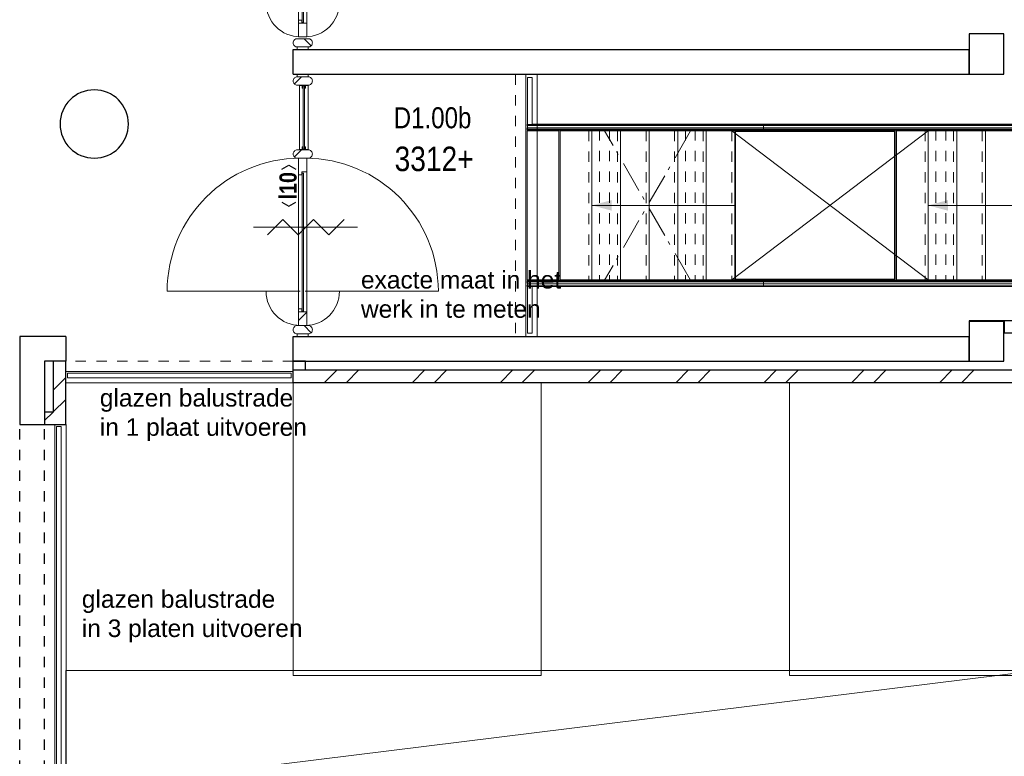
# Model space of a CAD drawing. Header units: millimetres. Extents: x 274611 to 749520, y 175257 to 298905.
# Tile 108 of 251: x 540581 to 548504, y 215771 to 221702. Entities that reach past the tile are written whole.
import ezdxf
from ezdxf.enums import TextEntityAlignment as Align

# ---------------------------------------------------------------- set-up
doc = ezdxf.new("R2010")
doc.units = ezdxf.units.MM
doc.header["$LTSCALE"] = 400
doc.linetypes.add('STYLE_01', pattern=[0.416641, 0.208282, -0.208359])
doc.linetypes.add('STYLE_06', pattern=[1.041641, 0.625, -0.208282, 0.069427, -0.138931])
for name, color, linetype, lineweight in [('Kozijnmerken', 43, 'Continuous', 9), ('leuning', 43, 'Continuous', 5), ('mat-baksteen', 5, 'Continuous', 25), ('mat-beton (ihwg)', 5, 'Continuous', 25), ('mat-glas-hor', 5, 'Continuous', 15), ('mat-naaldhout', 140, 'Continuous', 15), ('None', 7, 'Continuous', 9), ('Ruimtenummers', 5, 'Continuous', 25), ('Sloopwerk', 92, 'Continuous', 25), ('Tekst', 140, 'Continuous', 15)]:
    doc.layers.add(name, color=color, linetype=linetype, lineweight=lineweight)
doc.styles.add('Arial', font='arial.ttf', dxfattribs={"height": 211.666667})
doc.styles.add('Arial Narrow', font='ARIALN.TTF', dxfattribs={"height": 222.25})
doc.styles.add('Arial Narrow (bold)', font='ARIALNB.TTF', dxfattribs={"height": 172.861111})

# ---------------------------------------------------------------- blocks, each defined once
blk = doc.blocks.new('*U270')
at = {"layer": 'None', "color": 43, "linetype": 'Continuous', "lineweight": 9}
for p, q in [((25680.9, 2244.8), (25935.9, 2244.8)), ((25935.9, 2244.8), (25935.9, 1044.8)), ((25935.9, 1044.8), (25680.9, 1044.8))]:
    blk.add_line(p, q, dxfattribs=at)
at = {"layer": 'None', "color": 43, "linetype": 'STYLE_01', "lineweight": 9}
blk.add_line((25680.9, 2244.8), (25680.9, 1044.8), dxfattribs=at)
blk = doc.blocks.new('*U271')
at = {"layer": 'None', "color": 43, "linetype": 'Continuous', "lineweight": 9}
for p, q in [((25910.9, 2244.8), (26165.9, 2244.8)), ((26165.9, 2244.8), (26165.9, 1044.8)), ((26165.9, 1044.8), (25910.9, 1044.8))]:
    blk.add_line(p, q, dxfattribs=at)
at = {"layer": 'None', "color": 43, "linetype": 'STYLE_01', "lineweight": 9}
blk.add_line((25910.9, 2244.8), (25910.9, 1044.8), dxfattribs=at)
blk = doc.blocks.new('*U272')
at = {"layer": 'None', "color": 43, "linetype": 'Continuous', "lineweight": 9}
for p, q in [((26140.9, 2244.8), (26395.9, 2244.8)), ((26395.9, 2244.8), (26395.9, 1044.8)), ((26395.9, 1044.8), (26140.9, 1044.8))]:
    blk.add_line(p, q, dxfattribs=at)
at = {"layer": 'None', "color": 43, "linetype": 'STYLE_01', "lineweight": 9}
blk.add_line((26140.9, 2244.8), (26140.9, 1044.8), dxfattribs=at)
blk = doc.blocks.new('*U273')
at = {"layer": 'None', "color": 43, "linetype": 'Continuous', "lineweight": 9}
for p, q in [((26370.9, 2244.8), (26625.9, 2244.8)), ((26625.9, 2244.8), (26625.9, 1044.8)), ((26625.9, 1044.8), (26370.9, 1044.8))]:
    blk.add_line(p, q, dxfattribs=at)
at = {"layer": 'None', "color": 43, "linetype": 'STYLE_01', "lineweight": 9}
blk.add_line((26370.9, 2244.8), (26370.9, 1044.8), dxfattribs=at)
blk = doc.blocks.new('*U274')
at = {"layer": 'None', "color": 43, "linetype": 'Continuous', "lineweight": 9}
for p, q in [((26600.9, 2244.8), (26855.9, 2244.8)), ((26855.9, 2244.8), (26855.9, 1044.8)), ((26855.9, 1044.8), (26600.9, 1044.8))]:
    blk.add_line(p, q, dxfattribs=at)
at = {"layer": 'None', "color": 43, "linetype": 'STYLE_01', "lineweight": 9}
blk.add_line((26600.9, 2244.8), (26600.9, 1044.8), dxfattribs=at)
blk = doc.blocks.new('*U275')
at = {"layer": 'None', "color": 8, "linetype": 'Continuous', "lineweight": 5}
for p, q in [((28385.9, 2244.8), (28640.9, 2244.8)), ((28640.9, 2244.8), (28640.9, 1044.8)), ((28640.9, 1044.8), (28385.9, 1044.8))]:
    blk.add_line(p, q, dxfattribs=at)
at = {"layer": 'None', "color": 8, "linetype": 'STYLE_01', "lineweight": 5}
blk.add_line((28385.9, 2244.8), (28385.9, 1044.8), dxfattribs=at)
blk = doc.blocks.new('*U276')
at = {"layer": 'None', "color": 8, "linetype": 'Continuous', "lineweight": 5}
for p, q in [((28615.9, 2244.8), (28870.9, 2244.8)), ((28870.9, 2244.8), (28870.9, 1044.8)), ((28870.9, 1044.8), (28615.9, 1044.8))]:
    blk.add_line(p, q, dxfattribs=at)
at = {"layer": 'None', "color": 8, "linetype": 'STYLE_01', "lineweight": 5}
blk.add_line((28615.9, 2244.8), (28615.9, 1044.8), dxfattribs=at)
blk = doc.blocks.new('*U277')
at = {"layer": 'None', "color": 8, "linetype": 'Continuous', "lineweight": 5}
for p, q in [((28845.9, 2244.8), (29100.9, 2244.8)), ((29100.9, 2244.8), (29100.9, 1044.8)), ((29100.9, 1044.8), (28845.9, 1044.8))]:
    blk.add_line(p, q, dxfattribs=at)
at = {"layer": 'None', "color": 8, "linetype": 'STYLE_01', "lineweight": 5}
blk.add_line((28845.9, 2244.8), (28845.9, 1044.8), dxfattribs=at)
blk = doc.blocks.new('*U291')
at = {"layer": 'leuning', "color": 140, "lineweight": 15}
for p, q in [((25185.9, 2675), (25185.9, 2258.3)), ((25185.9, 2675), (25225.9, 2675)), ((25225.9, 2675), (25225.9, 2298.3)), ((31860.9, 2298.3), (25225.9, 2298.3)), ((31860.9, 2258.3), (25185.9, 2258.3)), ((25185.9, 1031.3), (25185.9, 615)), ((25185.9, 1031.3), (31860.9, 1031.3)), ((25225.9, 991.3), (25225.9, 615)), ((25225.9, 991.3), (31860.9, 991.3)), ((25185.9, 615), (25225.9, 615))]:
    blk.add_line(p, q, dxfattribs=at)
at = {"layer": 'mat-baksteen', "lineweight": 25}
for p, q in [((29021.1, 715), (29021.1, 615)), ((29291.1, 715), (29021.1, 715)), ((29191.1, 615), (29021.1, 615))]:
    blk.add_line(p, q, dxfattribs=at)
at = {"layer": 'None', "color": 8, "linetype": 'STYLE_01', "lineweight": 5}
for p, q in [((25090.9, 2700), (25090.9, 590)), ((25767.4, 2249.8), (25767.4, 1039.8)), ((25847.4, 2249.8), (25847.4, 1039.8)), ((26457.4, 2249.8), (26457.4, 1039.8)), ((26537.4, 2249.8), (26537.4, 1039.8)), ((28473.4, 2249.8), (28473.4, 1039.8)), ((28553.4, 2249.8), (28553.4, 1039.8))]:
    blk.add_line(p, q, dxfattribs=at)
at = {"layer": 'None', "color": 43, "lineweight": 9}
for p, q in [((25172.9, 2700), (25172.9, 590)), ((25265.9, 2700), (25265.9, 590)), ((25184.9, 2296.8), (31860.9, 2296.8)), ((25184.9, 2286.8), (25184.9, 2296.8)), ((25184.9, 2286.8), (31860.9, 2286.8)), ((25184.9, 2269.8), (31860.9, 2269.8)), ((25184.9, 2249.8), (25184.9, 2269.8)), ((25184.9, 2249.8), (31860.9, 2249.8)), ((25184.9, 1039.8), (25184.9, 1019.8)), ((31860.9, 1039.8), (25184.9, 1039.8)), ((31860.9, 1019.8), (25184.9, 1019.8)), ((25184.9, 1002.8), (25184.9, 992.8)), ((31860.9, 1002.8), (25184.9, 1002.8)), ((31860.9, 992.8), (25184.9, 992.8))]:
    blk.add_line(p, q, dxfattribs=at)
at = {"layer": 'None', "lineweight": 9}
for p, q in [((27085.9, 2298.3), (27085.9, 2258.3)), ((27085.9, 1031.3), (27085.9, 991.3))]:
    blk.add_line(p, q, dxfattribs=at)
at = {"layer": 'None', "linetype": 'STYLE_06', "lineweight": 9}
for p, q in [((26498.4, 2244.8), (25807.4, 1041.8)), ((26498.4, 1041.8), (25807.4, 2244.8))]:
    blk.add_line(p, q, dxfattribs=at)
at = {"layer": 'None', "color": 43, "linetype": 'STYLE_01', "lineweight": 9}
for p, q in [((26830.9, 2244.8), (26830.9, 1044.8)), ((23301.1, 390), (21471.1, 390))]:
    blk.add_line(p, q, dxfattribs=at)
at = {"layer": 'None', "color": 43, "linetype": 'Continuous', "lineweight": 9}
for p, q in [((28410.9, 2244.8), (26830.9, 1044.8)), ((26830.9, 2244.8), (28410.9, 1044.8)), ((21471.1, 308), (23301.1, 308)), ((21471.1, 215), (23301.1, 215)), ((21383.1, -120), (21383.1, -4080)), ((21476.1, -120), (21476.1, -4080))]:
    blk.add_line(p, q, dxfattribs=at)
at = {"layer": 'None', "color": 8, "linetype": 'Continuous', "lineweight": 5}
for p, q in [((26855.9, 1644.8), (25705.9, 1644.8)), ((31860.9, 1644.8), (28410.9, 1644.8))]:
    blk.add_line(p, q, dxfattribs=at)
at = {"layer": 'None', "color": 140, "linetype": 'Continuous', "lineweight": 15}
for p, q in [((21486.7, 295), (23286.7, 295)), ((21486.7, 255), (21486.7, 295)), ((21486.7, 255), (23286.7, 255)), ((23286.7, 255), (23286.7, 295)), ((21436.1, -135.7), (21396.1, -135.7)), ((21396.1, -4065.7), (21396.1, -135.7)), ((21436.1, -4065.7), (21436.1, -135.7))]:
    blk.add_line(p, q, dxfattribs=at)
at = {"layer": 'None', "color": 92, "linetype": 'STYLE_01', "lineweight": 25}
for p, q in [((21101.1, -4240), (21101.1, -110)), ((21301.1, -4240), (21301.1, -110))]:
    blk.add_line(p, q, dxfattribs=at)
at = {"layer": 'None', "color": 43, "linetype": 'Continuous', "lineweight": 9}
for points in [[(25184.9, 2244.8), (25439.9, 2244.8), (25439.9, 1044.8), (25184.9, 1044.8)], [(25450.9, 2244.8), (25705.9, 2244.8), (25705.9, 1044.8), (25450.9, 1044.8)], [(26855.9, 2244.8), (28145.9, 2244.8), (28145.9, 1044.8), (26855.9, 1044.8)], [(26860.9, 2239.8), (28140.9, 2239.8), (28140.9, 1049.8), (26860.9, 1049.8)], [(28155.9, 2244.8), (28410.9, 2244.8), (28410.9, 1044.8), (28155.9, 1044.8)]]:
    blk.add_lwpolyline(points, close=True, dxfattribs=at)
at = {"layer": 'None', "color": 8, "lineweight": 5}
for points in [[(25705.9, 1644.8), (25864.7, 1687.4), (25864.7, 1602.3)], [(28410.9, 1644.8), (28569.7, 1687.4), (28569.7, 1602.3)]]:
    blk.add_solid(points, dxfattribs=at)
at = {"layer": 'None', "color": 7}
for name in ['*U270', '*U271', '*U272', '*U273', '*U274', '*U275', '*U276', '*U277']:
    blk.add_blockref(name, (0, 0), dxfattribs=at)
blk = doc.blocks.new('*U376')
at = {"layer": 'None', "color": 8, "linetype": 'Continuous', "lineweight": 5}
for points in [[(23301.1, 220), (25297.7, 220), (25297.7, -2140), (23301.1, -2140)], [(27294.4, 220), (29291.1, 220), (29291.1, -2140), (27294.4, -2140)], [(29291.1, -4080), (29291.1, -2100), (21471.1, -2100), (21471.1, -4080)]]:
    blk.add_lwpolyline(points, close=True, dxfattribs=at)
blk.add_lwpolyline([(29291.1, -2100), (21471.1, -3067.7), (21471.1, -3112.3), (29291.1, -4080)], dxfattribs=at)
blk = doc.blocks.new('*X682')
at = {"layer": 'None', "lineweight": 5}
blk.add_line((23345.1, 4253.2), (23412.1, 4320.2), dxfattribs=at)
blk = doc.blocks.new('*U683')
at = {"layer": 'mat-glas-hor', "color": 140, "lineweight": 15}
blk.add_lwpolyline([(23384.6, 3116.5), (23384.6, 4227.5), (23372.6, 4227.5), (23372.6, 3116.5)], close=True, dxfattribs=at)
at = {"layer": 'mat-naaldhout', "color": 140, "linetype": 'Continuous', "lineweight": 15}
for points in [[(23370.1, 4239.2), (23370.1, 4214.2), (23345.1, 4214.2), (23345.1, 4348.2), (23412.1, 4348.2), (23412.1, 4239.2)], [(23370.1, 3111.2), (23370.1, 3136.2), (23345.1, 3136.2), (23345.1, 3002.2), (23412.1, 3002.2), (23412.1, 3111.2)]]:
    blk.add_lwpolyline(points, close=True, dxfattribs=at)
at = {"layer": 'None', "color": 43, "linetype": 'Continuous', "lineweight": 9}
for p, q in [((22287.5, 3277.2), (23358.6, 3277.2)), ((24469.6, 3277.2), (23398.6, 3277.2))]:
    blk.add_line(p, q, dxfattribs=at)
at = {"layer": 'None', "color": 8, "lineweight": 5}
blk.add_lwpolyline([(23345.1, 4348.2), (23412.1, 4348.2), (23412.1, 3111.2), (23345.1, 3111.2)], close=True, dxfattribs=at)
at = {"layer": 'None', "color": 43, "linetype": 'Continuous', "lineweight": 9}
for centre, radius, start, end in [((23358.6, 3277.2), 1071.1, 90, 180), ((23398.6, 3277.2), 1071.1, 0, 90), ((23358.6, 3277.2), 275.3, 180, 270), ((23398.6, 3277.2), 275.3, 270, 0)]:
    blk.add_arc(centre, radius, start, end, dxfattribs=at)
at = {"layer": 'mat-naaldhout', "color": 140}
blk.add_blockref('*X682', (0, 0), dxfattribs=at)
blk = doc.blocks.new('*X47')
at = {"layer": 'None', "lineweight": 5}
blk.add_line((-23.7, -23.7), (33.5, 33.5), dxfattribs=at)
blk = doc.blocks.new('houten stijl 67 x 114')
at = {"layer": 'mat-naaldhout', "color": 140, "linetype": 'Continuous', "lineweight": 15, "flags": 128}
blk.add_lwpolyline([(33.5, 0), (33.5, 0, -0.414214), (0, -33.5), (0, -33.5, -0.414214), (-33.5, 0), (-33.5, 88), (-33.5, 88, -0.414214), (0, 121.5), (0, 121.5, -0.414214), (33.5, 88)], format="xyb", close=True, dxfattribs=at)
at = {"layer": 'mat-naaldhout', "color": 140}
blk.add_blockref('*X47', (0, 0), dxfattribs=at)
blk = doc.blocks.new('*U684')
at = {"layer": 'None', "color": 140, "linetype": 'Continuous', "lineweight": 15}
for points in [[(23334.6, 4450), (23422.6, 4450), (23422.6, 4430), (23334.6, 4430)], [(23334.6, 2920), (23422.6, 2920), (23422.6, 2900), (23334.6, 2900)]]:
    blk.add_lwpolyline(points, close=True, dxfattribs=at)
at = {"layer": 'None', "color": 7, "xscale": -1, "rotation": 270}
blk.add_blockref('houten stijl 67 x 114', (23334.6, 4396.5), dxfattribs=at)
at = {"layer": 'None', "color": 7}
blk.add_blockref('*U683', (0, 0), dxfattribs=at)
at = {"layer": 'None', "color": 7, "rotation": 90}
blk.add_blockref('houten stijl 67 x 114', (23422.6, 2953.5), dxfattribs=at)
blk = doc.blocks.new('*U685')
at = {"layer": 'mat-glas-hor', "color": 8, "lineweight": 5}
blk.add_lwpolyline([(23352.6, 2092), (23422.6, 2092), (23422.6, 2613), (23352.6, 2613)], close=True, dxfattribs=at)
at = {"layer": 'mat-glas-hor', "color": 140, "lineweight": 15}
blk.add_lwpolyline([(23382.6, 2098.5), (23392.6, 2098.5), (23392.6, 2606.5), (23382.6, 2606.5)], close=True, dxfattribs=at)
at = {"layer": 'mat-naaldhout', "color": 140, "linetype": 'Continuous', "lineweight": 15, "flags": 128}
for points in [[(23377.3, 2613), (23352.3, 2613), (23352.3, 2612, 0.414214), (23354.3, 2610), (23370.8, 2610, -0.414214), (23374.3, 2606.5), (23374.3, 2590, 0.414214), (23376.3, 2588), (23377.3, 2588)], [(23397.8, 2613), (23422.8, 2613), (23422.8, 2612, -0.414214), (23420.8, 2610), (23404.3, 2610, 0.414214), (23400.8, 2606.5), (23400.8, 2590, -0.414214), (23398.8, 2588), (23397.8, 2588)], [(23377.3, 2092), (23352.3, 2092), (23352.3, 2093, -0.414214), (23354.3, 2095), (23370.8, 2095, 0.414214), (23374.3, 2098.5), (23374.3, 2115, -0.414214), (23376.3, 2117), (23377.3, 2117)], [(23397.8, 2092), (23422.8, 2092), (23422.8, 2093, 0.414214), (23420.8, 2095), (23404.3, 2095, -0.414214), (23400.8, 2098.5), (23400.8, 2115, 0.414214), (23398.8, 2117), (23397.8, 2117)]]:
    blk.add_lwpolyline(points, format="xyb", close=True, dxfattribs=at)
at = {"layer": 'None', "color": 7, "xscale": -1, "rotation": 270}
for p in [(23334.6, 2646.5), (23334.6, 2058.5)]:
    blk.add_blockref('houten stijl 67 x 114', p, dxfattribs=at)
blk = doc.blocks.new('*X686')
at = {"layer": 'None', "lineweight": 5}
blk.add_line((23345.1, 717.6), (23412.1, 784.6), dxfattribs=at)
blk = doc.blocks.new('*U687')
at = {"layer": 'mat-glas-hor', "color": 140, "lineweight": 15}
blk.add_lwpolyline([(23384.6, 792.3), (23384.6, 1903.3), (23372.6, 1903.3), (23372.6, 792.3)], close=True, dxfattribs=at)
at = {"layer": 'mat-naaldhout', "color": 140, "linetype": 'Continuous', "lineweight": 15}
for points in [[(23370.1, 1915), (23370.1, 1890), (23345.1, 1890), (23345.1, 2024), (23412.1, 2024), (23412.1, 1915)], [(23370.1, 787), (23370.1, 812), (23345.1, 812), (23345.1, 678), (23412.1, 678), (23412.1, 787)]]:
    blk.add_lwpolyline(points, close=True, dxfattribs=at)
at = {"layer": 'None', "color": 43, "linetype": 'Continuous', "lineweight": 9}
for p, q in [((22287.5, 953), (23358.6, 953)), ((24469.6, 953), (23398.6, 953))]:
    blk.add_line(p, q, dxfattribs=at)
at = {"layer": 'None', "color": 8, "lineweight": 5}
blk.add_lwpolyline([(23345.1, 2024), (23412.1, 2024), (23412.1, 787), (23345.1, 787)], close=True, dxfattribs=at)
at = {"layer": 'None', "color": 43, "linetype": 'Continuous', "lineweight": 9}
for centre, radius, start, end in [((23358.6, 953), 1071.1, 90, 180), ((23398.6, 953), 1071.1, 0, 90), ((23358.6, 953), 275.3, 180, 270), ((23398.6, 953), 275.3, 270, 0)]:
    blk.add_arc(centre, radius, start, end, dxfattribs=at)
at = {"layer": 'mat-naaldhout', "color": 140}
blk.add_blockref('*X686', (0, 0), dxfattribs=at)
blk = doc.blocks.new('*U688')
at = {"layer": 'None', "color": 140, "linetype": 'Continuous', "lineweight": 15}
for points in [[(23334.6, 2700), (23422.6, 2700), (23422.6, 2680), (23334.6, 2680)], [(23334.6, 610), (23422.6, 610), (23422.6, 590), (23334.6, 590)]]:
    blk.add_lwpolyline(points, close=True, dxfattribs=at)
at = {"layer": 'None', "color": 7}
for name in ['*U685', '*U687']:
    blk.add_blockref(name, (0, 0), dxfattribs=at)
at = {"layer": 'None', "color": 7, "rotation": 90}
blk.add_blockref('houten stijl 67 x 114', (23422.6, 643.5), dxfattribs=at)
blk = doc.blocks.new('Kolom O 550')
at = {"layer": 'mat-beton (ihwg)', "lineweight": 25}
blk.add_circle((0, 0), 275, dxfattribs=at)
blk = doc.blocks.new('*X1118')
at = {"layer": 'None', "lineweight": 9}
for p, q in [((21371.1, 157.9), (21471.1, 257.9)), ((21371.1, -18.5), (21471.1, 81.5)), ((21301.1, -88.5), (21369.6, -20))]:
    blk.add_line(p, q, dxfattribs=at)
blk = doc.blocks.new('*X1136')
at = {"layer": 'None', "lineweight": 9}
for p, q in [((23554.5, 220), (23654.5, 320)), ((23730.9, 220), (23830.9, 320)), ((24261.6, 220), (24361.6, 320)), ((24438, 220), (24538, 320)), ((24968.7, 220), (25068.7, 320)), ((25145.1, 220), (25245.1, 320)), ((25675.8, 220), (25775.8, 320)), ((25852.2, 220), (25952.2, 320)), ((26383, 220), (26483, 320)), ((26559.3, 220), (26659.3, 320)), ((27090.1, 220), (27190.1, 320)), ((27266.4, 220), (27366.4, 320)), ((27797.2, 220), (27897.2, 320)), ((27973.6, 220), (28073.6, 320)), ((28504.3, 220), (28604.3, 320)), ((28680.7, 220), (28780.7, 320)), ((29211.4, 220), (29251.2, 259.8))]:
    blk.add_line(p, q, dxfattribs=at)
blk = doc.blocks.new('zelfsluitend')
at = {"layer": 'None', "color": 7, "linetype": 'Continuous', "lineweight": 15}
for p, q in [((-418.5, 0), (418.5, 0)), ((-305.3, -61.7), (-181.8, 61.7)), ((-58.3, -61.7), (-181.8, 61.7)), ((-58.3, -61.7), (65.2, 61.7)), ((188.6, -61.7), (65.2, 61.7)), ((188.6, -61.7), (312.1, 61.7))]:
    blk.add_line(p, q, dxfattribs=at)
blk = doc.blocks.new('Kozijnmerk 50')
at = {"layer": 'Kozijnmerken', "color": 92, "linetype": 'Continuous', "lineweight": 25}
for points in [[(-132.2, 50.6), (-164.8, -5.8), (-132.2, -62.1)], [(132.2, 50.6), (164.8, -5.8), (132.2, -62.1)]]:
    blk.add_lwpolyline(points, dxfattribs=at)
at = {"layer": 'None', "color": 43, "style": 'Arial Narrow (bold)'}
blk.add_attdef('merk', text='', height=138.3, dxfattribs=at).set_placement((0, 0), align=Align.MIDDLE_CENTER)

msp = doc.modelspace()

# ---------------------------------------------------------------- linework, layer by layer
at = {"layer": 'mat-baksteen', "lineweight": 25}
for p, q in [((542881.28099, 218952.22942), (542781.28099, 218952.22942)), ((542781.28099, 218782.18879), (542781.28099, 218952.22942)), ((542881.28099, 218882.18879), (542881.28099, 218952.22942)), ((542781.28099, 218882.18879), (548671.28099, 218882.18879)), ((542781.28099, 218782.18879), (542781.28099, 218882.18879)), ((542781.28099, 218782.18879), (548771.28099, 218782.18879))]:
    msp.add_line(p, q, dxfattribs=at)
msp.add_lwpolyline([(540851.28099, 218542.18879), (540781.28099, 218542.18879), (540781.28099, 218442.18879), (540951.28099, 218442.18879), (540951.28099, 218952.18879), (540851.28099, 218952.18879)], close=True, dxfattribs=at)
at = {"layer": 'mat-beton (ihwg)', "lineweight": 25}
for p, q in [((542781.28099, 221462.18879), (548221.28099, 221462.18879)), ((542781.28099, 221262.18879), (542781.28099, 221462.18879)), ((548221.28099, 221262.18879), (548221.28099, 221462.18879)), ((542781.28099, 221262.18879), (548221.28099, 221262.18879)), ((540951.28099, 219152.18879), (540581.28099, 219152.18879)), ((540581.28099, 219152.18879), (540581.28099, 218442.18879)), ((540951.28099, 219152.18879), (540951.28099, 218952.18879)), ((542781.28099, 219152.22942), (548221.28099, 219152.22942)), ((542781.28099, 218952.22942), (542781.28099, 219152.22942)), ((548221.28099, 218952.22942), (548221.28099, 219152.22942)), ((540951.28099, 218952.18879), (540781.28099, 218952.18879)), ((540781.28099, 218952.18879), (540781.28099, 218442.18879)), ((542781.28099, 218952.22942), (548221.28099, 218952.22942)), ((540581.28099, 218442.18879), (540781.28099, 218442.18879))]:
    msp.add_line(p, q, dxfattribs=at)
msp.add_lwpolyline([(548221.28099, 221262.18879), (548501.28099, 221262.18879), (548501.28099, 221587.18879), (548221.28099, 221587.18879)], close=True, dxfattribs=at)
at = {"layer": 'None', "color": 92, "lineweight": 25}
msp.add_lwpolyline([(548221.28099, 218952.22942), (548501.28099, 218952.22942), (548501.28099, 219272.22942), (548221.28099, 219272.22942)], close=True, dxfattribs=at)
at = {"layer": 'Sloopwerk', "lineweight": 25}
msp.add_lwpolyline([(548221.28099, 218952.22942), (548501.28099, 218952.22942), (548501.28099, 219277.18879), (548221.28099, 219277.18879)], close=True, dxfattribs=at)

# ---------------------------------------------------------------- block references
at = {"layer": 'Kozijnmerken', "color": 7, "rotation": 90}
msp.add_blockref('Kozijnmerk 50', (542740.19599, 220365.39443), dxfattribs=at).add_auto_attribs({'merk': 'l10'})
at = {"layer": 'mat-baksteen'}
for name in ['*X1118', '*X1136']:
    msp.add_blockref(name, (519480.22162, 218562.18879), dxfattribs=at)
at = {"layer": 'mat-beton (ihwg)', "color": 7, "xscale": -1, "rotation": 270}
msp.add_blockref('Kolom O 550', (541181.28099, 220862.18879), dxfattribs=at)
at = {"layer": 'None', "color": 7}
for name, p in [('*U684', (519480.22162, 218562.18879)), ('*U291', (519480.22162, 218562.18879)), ('*U688', (519480.22162, 218562.18879)), ('zelfsluitend', (542881.28099, 220031.02043)), ('*U376', (519480.22162, 218562.18879))]:
    msp.add_blockref(name, p, dxfattribs=at)

# ---------------------------------------------------------------- texts
at = {"layer": 'Ruimtenummers', "insert": (543590.51546, 220997.07212), "char_height": 169.333333, "attachment_point": 1, "style": 'Arial Narrow'}
msp.add_mtext('D1.00b', dxfattribs=at)
at = {"layer": 'Tekst', "color": 92, "insert": (543598.05877, 220680.32768), "char_height": 197.555556, "attachment_point": 1, "style": 'Arial Narrow'}
msp.add_mtext('3312+', dxfattribs=at)
at = {"layer": 'Tekst', "color": 43, "char_height": 141.1111111, "attachment_point": 1, "style": 'Arial'}
for s, insert in [('exacte maat in het\\Pwerk in te meten', (543327.28099, 219678.53358)), ('glazen balustrade\\Pin 1 plaat uitvoeren', (541226.12243, 218728.12899)), ('glazen balustrade\\Pin 3 platen uitvoeren', (541081.41207, 217108.12899))]:
    msp.add_mtext(s, dxfattribs=dict(at, insert=insert))

doc.saveas('drawing.dxf')
